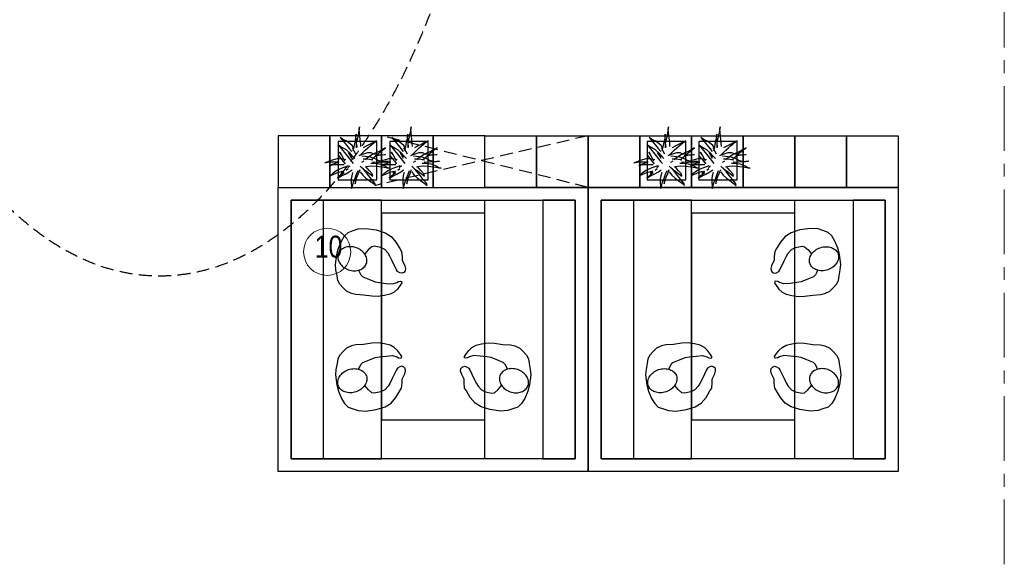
# Model space of a CAD drawing. Header units: millimetres. Extents: x 274611 to 749520, y 175257 to 298905.
# Tile 243 of 251: x 730235 to 737856, y 247607 to 251783. Entities that reach past the tile are written whole.
import ezdxf

# ---------------------------------------------------------------- set-up
doc = ezdxf.new("R2010")
doc.units = ezdxf.units.MM
doc.header["$LTSCALE"] = 400
doc.linetypes.add('CENTER', pattern=[2, 1.25, -0.25, 0.25, -0.25])
doc.linetypes.add('HIDDEN', pattern=[0.375, 0.25, -0.125])
for name, color, linetype in [('-ve', 2, 'HIDDEN'), ('plafond', 255, 'HIDDEN'), ('plant', 114, 'Continuous'), ('stramien', 1, 'CENTER'), ('symbol', 1, 'Continuous'), ('timmerwerk-ge', 150, 'Continuous'), ('timmerwerk-ve', 8, 'HIDDEN')]:
    doc.layers.add(name, color=color, linetype=linetype)
doc.layers.add('None', color=7, linetype='Continuous', lineweight=9)
doc.styles.add('Arial Narrow', font='ARIALN.TTF', dxfattribs={"height": 222.25})

# ---------------------------------------------------------------- blocks, each defined once
blk = doc.blocks.new('boom nieuw 01')
at = {"layer": 'plant', "extrusion": (0, -4.44089e-16, -1)}
for p, q in [((-574, 694), (-627, 737)), ((-627, 737), (-616, 698)), ((-574, 694), (-627, 737)), ((-627, 737), (-616, 698)), ((-616, 698), (-564, 639)), ((-616, 698), (-564, 639)), ((-519, 654), (-574, 694)), ((-519, 654), (-574, 694)), ((-298, 670), (-316, 598)), ((-285, 709), (-298, 670)), ((-285, 665), (-285, 709)), ((-279, 616), (-285, 665)), ((-257, 677), (-284, 619)), ((-257, 677), (-284, 619)), ((-238, 749), (-257, 677)), ((-238, 749), (-257, 677)), ((-225, 789), (-238, 749)), ((-225, 789), (-238, 749)), ((-225, 745), (-225, 789)), ((-225, 745), (-225, 789)), ((-219, 696), (-225, 745)), ((-219, 696), (-225, 745)), ((-219, 630), (-219, 696)), ((-219, 630), (-219, 696)), ((-531, 541), (-584, 584)), ((-584, 584), (-573, 545)), ((-531, 541), (-584, 584)), ((-584, 584), (-573, 545)), ((-573, 545), (-520, 486)), ((-573, 545), (-520, 486)), ((-564, 639), (-510, 574)), ((-564, 639), (-510, 574)), ((-476, 501), (-531, 541)), ((-476, 501), (-531, 541)), ((-467, 618), (-519, 654)), ((-467, 618), (-519, 654)), ((-510, 574), (-463, 510)), ((-510, 574), (-463, 510)), ((-424, 465), (-476, 501)), ((-424, 465), (-476, 501)), ((-412, 565), (-467, 618)), ((-412, 565), (-467, 618)), ((-463, 510), (-423, 466)), ((-463, 510), (-423, 466)), ((-369, 511), (-412, 565)), ((-369, 511), (-412, 565)), ((-344, 540), (-368, 472)), ((-316, 598), (-344, 540)), ((-308, 551), (-333, 488)), ((-308, 551), (-333, 488)), ((-284, 619), (-308, 551)), ((-284, 619), (-308, 551)), ((-243, 519), (-227, 576)), ((-243, 519), (-227, 576)), ((-187, 511), (-234, 479)), ((-187, 511), (-234, 479)), ((-227, 576), (-219, 630)), ((-227, 576), (-219, 630)), ((-119, 548), (-187, 511)), ((-55, 579), (-119, 548)), ((-55, 579), (-119, 548)), ((-101, 524), (-55, 560)), ((-101, 524), (-55, 560)), ((-95, 500), (-50, 537)), ((-4, 517), (-70, 496)), ((-4, 517), (-70, 496)), ((9, 617), (-55, 579)), ((9, 617), (-55, 579)), ((-55, 560), (-36, 579)), ((-55, 560), (-36, 579)), ((-36, 579), (9, 617)), ((-36, 579), (9, 617)), ((73, 551), (-4, 517)), ((73, 551), (-4, 517)), ((20, 490), (61, 517)), ((20, 490), (61, 517)), ((61, 517), (92, 539)), ((61, 517), (92, 539)), ((126, 569), (73, 551)), ((126, 569), (73, 551)), ((92, 539), (126, 569)), ((92, 539), (126, 569)), ((-831, 440), (-863, 451)), ((-863, 451), (-808, 440)), ((-831, 440), (-863, 451)), ((-863, 451), (-808, 440)), ((-838, 331), (-790, 339)), ((-838, 331), (-790, 339)), ((-787, 335), (-838, 331)), ((-787, 335), (-838, 331)), ((-793, 417), (-831, 440)), ((-793, 417), (-831, 440)), ((-808, 440), (-733, 432)), ((-808, 440), (-733, 432)), ((-751, 400), (-793, 417)), ((-751, 400), (-793, 417)), ((-790, 339), (-724, 343)), ((-790, 339), (-724, 343)), ((-737, 335), (-787, 335)), ((-737, 335), (-787, 335)), ((-690, 378), (-751, 400)), ((-690, 378), (-751, 400)), ((-691, 320), (-737, 335)), ((-733, 432), (-646, 419)), ((-733, 432), (-646, 419)), ((-724, 343), (-665, 349)), ((-724, 343), (-665, 349)), ((-601, 365), (-690, 378)), ((-601, 365), (-690, 378)), ((-665, 349), (-613, 352)), ((-665, 349), (-613, 352)), ((-646, 419), (-567, 415)), ((-646, 419), (-567, 415)), ((-613, 352), (-578, 349)), ((-613, 352), (-578, 349)), ((-547, 362), (-601, 365)), ((-547, 362), (-601, 365)), ((-567, 415), (-510, 423)), ((-567, 415), (-510, 423)), ((-520, 486), (-467, 421)), ((-520, 486), (-467, 421)), ((-510, 423), (-451, 434)), ((-510, 423), (-451, 434)), ((-398, 347), (-436, 328)), ((-398, 347), (-436, 328)), ((-369, 412), (-424, 465)), ((-369, 412), (-424, 465)), ((-423, 466), (-397, 444)), ((-423, 466), (-397, 444)), ((-231, 344), (-254, 371)), ((-231, 344), (-254, 371)), ((-192, 292), (-231, 344)), ((-192, 292), (-231, 344)), ((-195, 409), (-161, 444)), ((-170, 410), (-128, 424)), ((-170, 410), (-128, 424)), ((-167, 460), (-136, 488)), ((-167, 460), (-136, 488)), ((-128, 424), (-78, 443)), ((-128, 424), (-78, 443)), ((-105, 362), (-122, 364)), ((-105, 362), (-122, 364)), ((-83, 336), (-105, 362)), ((-83, 336), (-105, 362)), ((-15, 385), (-100, 387)), ((-15, 385), (-100, 387)), ((-43, 284), (-83, 336)), ((-43, 284), (-83, 336)), ((-78, 443), (-25, 464)), ((-78, 443), (-25, 464)), ((-25, 464), (20, 490)), ((-25, 464), (20, 490)), ((69, 341), (-16, 343)), ((69, 341), (-16, 343)), ((71, 388), (-15, 385)), ((71, 388), (-15, 385)), ((-5, 354), (51, 371)), ((-5, 354), (51, 371)), ((51, 371), (104, 389)), ((51, 371), (104, 389)), ((154, 344), (69, 341)), ((154, 344), (69, 341)), ((140, 402), (71, 388)), ((140, 402), (71, 388)), ((104, 389), (140, 402)), ((104, 389), (140, 402)), ((135, 327), (188, 345)), ((135, 327), (188, 345)), ((224, 359), (154, 344)), ((224, 359), (154, 344)), ((188, 345), (224, 359)), ((188, 345), (224, 359)), ((-794, 221), (-746, 230)), ((-794, 221), (-746, 230)), ((-743, 226), (-794, 221)), ((-743, 226), (-794, 221)), ((-746, 230), (-680, 234)), ((-746, 230), (-680, 234)), ((-694, 225), (-743, 226)), ((-694, 225), (-743, 226)), ((-737, 139), (-688, 167)), ((-737, 139), (-688, 167)), ((-686, 193), (-722, 163)), ((-686, 193), (-722, 163)), ((-647, 211), (-694, 225)), ((-647, 211), (-694, 225)), ((-636, 315), (-691, 320)), ((-636, 315), (-691, 320)), ((-688, 167), (-620, 196)), ((-688, 167), (-620, 196)), ((-648, 228), (-686, 193)), ((-648, 228), (-686, 193)), ((-642, 298), (-680, 321)), ((-642, 298), (-680, 321)), ((-680, 234), (-621, 240)), ((-680, 234), (-621, 240)), ((-604, 263), (-648, 228)), ((-604, 263), (-648, 228)), ((-592, 206), (-647, 211)), ((-592, 206), (-647, 211)), ((-601, 281), (-642, 298)), ((-601, 281), (-642, 298)), ((-620, 196), (-568, 225)), ((-620, 196), (-568, 225)), ((-553, 314), (-604, 263)), ((-553, 314), (-604, 263)), ((-540, 259), (-601, 281)), ((-540, 259), (-601, 281)), ((-549, 186), (-592, 206)), ((-549, 186), (-592, 206)), ((-583, 313), (-496, 300)), ((-583, 313), (-496, 300)), ((-568, 225), (-511, 263)), ((-568, 225), (-511, 263)), ((-496, 183), (-549, 186)), ((-496, 183), (-549, 186)), ((-451, 246), (-540, 259)), ((-451, 246), (-540, 259)), ((-511, 263), (-472, 292)), ((-511, 263), (-472, 292)), ((-496, 300), (-417, 296)), ((-496, 300), (-417, 296)), ((-392, 219), (-496, 183)), ((-392, 219), (-496, 183)), ((-472, 292), (-455, 309)), ((-472, 292), (-455, 309)), ((-403, 195), (-454, 144)), ((-403, 195), (-454, 144)), ((-397, 243), (-451, 246)), ((-397, 243), (-451, 246)), ((-369, 232), (-403, 195)), ((-369, 232), (-403, 195)), ((-354, 238), (-392, 219)), ((-354, 238), (-392, 219)), ((-297, 215), (-269, 162)), ((-297, 215), (-269, 162)), ((-281, 288), (-232, 238)), ((-281, 288), (-232, 238)), ((-194, 216), (-242, 260)), ((-194, 216), (-242, 260)), ((-233, 285), (-204, 233)), ((-233, 285), (-204, 233)), ((-232, 238), (-199, 194)), ((-232, 238), (-199, 194)), ((-186, 120), (-227, 169)), ((-186, 120), (-227, 169)), ((-204, 233), (-174, 186)), ((-204, 233), (-174, 186)), ((-199, 194), (-138, 143)), ((-199, 194), (-138, 143)), ((-174, 186), (-194, 216)), ((-174, 186), (-194, 216)), ((-151, 244), (-192, 292)), ((-151, 244), (-192, 292)), ((-33, 98), (-151, 244)), ((-33, 98), (-151, 244)), ((-127, 307), (-59, 290)), ((-127, 307), (-59, 290)), ((-113, 330), (-85, 277)), ((-113, 330), (-85, 277)), ((-85, 277), (-56, 224)), ((-85, 277), (-56, 224)), ((-59, 290), (16, 294)), ((-59, 290), (16, 294)), ((-56, 224), (-25, 178)), ((-56, 224), (-25, 178)), ((-25, 178), (-46, 207)), ((-25, 178), (-46, 207)), ((-3, 235), (-43, 284)), ((-3, 235), (-43, 284)), ((16, 294), (79, 310)), ((16, 294), (79, 310)), ((79, 310), (135, 327)), ((79, 310), (135, 327)), ((-748, 141), (-796, 107)), ((-748, 141), (-796, 107)), ((-796, 107), (-737, 139)), ((-796, 107), (-737, 139)), ((-722, 163), (-748, 141)), ((-722, 163), (-748, 141)), ((-597, 22), (-646, -12)), ((-597, 22), (-646, -12)), ((-646, -12), (-586, 20)), ((-646, -12), (-586, 20)), ((-572, 44), (-597, 22)), ((-572, 44), (-597, 22)), ((-586, 20), (-537, 48)), ((-586, 20), (-537, 48)), ((-535, 74), (-572, 44)), ((-535, 74), (-572, 44)), ((-537, 48), (-469, 77)), ((-537, 48), (-469, 77)), ((-497, 109), (-535, 74)), ((-497, 109), (-535, 74)), ((-454, 144), (-497, 109)), ((-454, 144), (-497, 109)), ((-469, 77), (-417, 106)), ((-469, 77), (-417, 106)), ((-380, 87), (-378, 37)), ((-380, 87), (-378, 37)), ((-378, 37), (-372, -25)), ((-378, 37), (-372, -25)), ((-317, 95), (-308, 24)), ((-317, 95), (-308, 24)), ((-317, -32), (-303, 34)), ((-317, -32), (-303, 34)), ((-308, 24), (-304, -32)), ((-308, 24), (-304, -32)), ((-303, 34), (-304, 107)), ((-303, 34), (-304, 107)), ((-293, -58), (-278, 12)), ((-293, -58), (-278, 12)), ((-278, 12), (-263, 89)), ((-278, 12), (-263, 89)), ((-269, 162), (-239, 109)), ((-269, 162), (-239, 109)), ((-267, 114), (-235, 70)), ((-267, 114), (-235, 70)), ((-263, 89), (-248, 155)), ((-263, 89), (-248, 155)), ((-235, 70), (-173, 19)), ((-235, 70), (-173, 19)), ((-69, -25), (-186, 120)), ((-69, -25), (-186, 120)), ((-173, 19), (-128, -8)), ((-173, 19), (-128, -8)), ((-138, 143), (-93, 116)), ((-138, 143), (-93, 116)), ((-93, 116), (-36, 86)), ((-93, 116), (-36, 86)), ((-36, 86), (2, 56)), ((-36, 86), (2, 56)), ((2, 56), (-33, 98)), ((2, 56), (-33, 98)), ((-372, -25), (-363, -96)), ((-372, -25), (-363, -96)), ((-363, -96), (-359, -152)), ((-363, -96), (-359, -152)), ((-359, -152), (-354, -201)), ((-359, -152), (-354, -201)), ((-348, -178), (-333, -108)), ((-348, -178), (-333, -108)), ((-333, -108), (-317, -32)), ((-333, -108), (-317, -32)), ((-304, -32), (-299, -81)), ((-304, -32), (-299, -81)), ((-303, -124), (-293, -58)), ((-303, -124), (-293, -58)), ((-299, -81), (-303, -124)), ((-299, -81), (-303, -124)), ((-128, -8), (-72, -38)), ((-128, -8), (-72, -38)), ((-72, -38), (-33, -68)), ((-72, -38), (-33, -68)), ((-33, -68), (-69, -25)), ((-33, -68), (-69, -25)), ((-358, -244), (-348, -178)), ((-358, -244), (-348, -178)), ((-354, -201), (-358, -244)), ((-354, -201), (-358, -244))]:
    blk.add_line(p, q, dxfattribs=at)
at = {"layer": 'timmerwerk-ge', "linetype": 'Continuous', "extrusion": (0, -4.44089e-16, -1)}
for p, q in [((0, 647), (-647, 647)), ((-647, 647), (-647, 0)), ((0, 0), (0, 647)), ((-647, 0), (0, 0))]:
    blk.add_line(p, q, dxfattribs=at)
blk = doc.blocks.new('symb-ps03_b2')
blk.add_lwpolyline([(82.2, -333.7), (93.5, -323.3), (109.6, -304.5), (119.8, -284.7), (121.3, -230.8), (122.5, -183.8), (115.8, -150.4), (104.2, -98.4), (90.8, -52.2), (69, -24.8), (57.7, -13.2), (50.2, -0.9), (49.4, 8.5), (59.4, 13), (75.8, 8.9), (114.7, -1.3), (145.3, -16.6), (172.1, -41.1), (196.4, -77.8), (221.1, -122.2), (235.7, -169.2), (249.9, -232.3), (265.9, -290), (270.3, -324.8), (267.4, -365.4), (252.2, -399.3), (234.6, -432.8), (213.5, -457.5), (181.2, -475.4), (141, -499), (102.8, -516.9), (26.9, -533.5), (-23.3, -539.3), (-83.1, -537.5), (-129.9, -527.7), (-165.1, -510.7), (-191.8, -478.7), (-217.7, -447.5), (-240.8, -394), (-258.1, -313.4), (-261.7, -241.7), (-250.8, -189), (-222, -138.3), (-185.2, -93.4), (-169.5, -72.2), (-133.8, -53.9), (-107.1, -45.7), (-74.5, -10), (-56.5, 2.3), (-37.5, 6.7), (-23, 0.8), (-11.7, -12.6), (-10.5, -27.9), (-13.2, -49.2), (-22.6, -61.1), (-75.1, -114.5), (-104.5, -144.9), (-120.7, -165.7), (-138.4, -200.3), (-141.8, -234.1), (-134.6, -284.5), (-123.4, -302.1), (-94.4, -318.8), (-69, -327.2), (-51.7, -333)])
blk.add_lwpolyline([(-74.5, -413.3, 0.078796), (-66.1, -458.3, 0.088041), (-45.7, -493.9, 0.105312), (-14.5, -518.5, 0.121926), (19.1, -525.8, 0.121926), (52.3, -516.6, 0.105312), (82.1, -490.3, 0.088041), (100.3, -453.5, 0.078796), (106.2, -408.2, 0.078796), (97.7, -363.2, 0.088041), (77.4, -327.6, 0.105312), (46.2, -303, 0.121926), (12.5, -295.7, 0.121926), (-20.6, -304.9, 0.105312), (-50.4, -331.2, 0.088041), (-68.6, -368, 0.078796)], format="xyb", close=True)

msp = doc.modelspace()

# ---------------------------------------------------------------- linework, layer by layer
at = {"layer": 'None', "color": 43, "linetype": 'Continuous', "lineweight": 9}
msp.add_circle((732615.3181, 249986.51306), 182.60642, dxfattribs=at)
at = {"layer": 'plafond'}
msp.add_ellipse((731318.4758, 254798.62153), major_axis=(0, 5000), ratio=0.52, dxfattribs=at)
at = {"layer": 'stramien', "lineweight": 0}
msp.add_line((737856.28989, 270468.53124), (737856.28989, 229268.58408), dxfattribs=at)
at = {"layer": 'timmerwerk-ge'}
for points in [[(732635.26687, 250885.1935), (732235.26687, 250885.1935), (732235.26687, 250485.1935), (732635.26687, 250485.1935)], [(733035.26687, 250885.1935), (732635.26687, 250885.1935), (732635.26687, 250485.1935), (733035.26687, 250485.1935)], [(733435.26687, 250885.1935), (733035.26687, 250885.1935), (733035.26687, 250485.1935), (733435.26687, 250485.1935)], [(733835.26687, 250885.1935), (733435.26687, 250885.1935), (733435.26687, 250485.1935), (733835.26687, 250485.1935)], [(733835.26687, 250885.1935), (734235.26687, 250885.1935), (734235.26687, 250485.1935), (733835.26687, 250485.1935)], [(734235.26687, 250885.1935), (734635.26687, 250885.1935), (734635.26687, 250485.1935), (734235.26687, 250485.1935)], [(734635.26687, 250885.1935), (735035.26687, 250885.1935), (735035.26687, 250485.1935), (734635.26687, 250485.1935)], [(735035.26687, 250885.1935), (735435.26687, 250885.1935), (735435.26687, 250485.1935), (735035.26687, 250485.1935)], [(735435.26687, 250885.1935), (735835.26687, 250885.1935), (735835.26687, 250485.1935), (735435.26687, 250485.1935)], [(735835.26687, 250885.1935), (736235.26687, 250885.1935), (736235.26687, 250485.1935), (735835.26687, 250485.1935)], [(736235.26687, 250885.1935), (736635.26687, 250885.1935), (736635.26687, 250485.1935), (736235.26687, 250485.1935)], [(736635.26687, 250885.1935), (737035.26687, 250885.1935), (737035.26687, 250485.1935), (736635.26687, 250485.1935)], [(734635.26687, 250485.1935), (734635.26687, 248285.1935), (732235.26687, 248285.1935), (732235.26687, 250485.1935)], [(737035.26687, 250485.1935), (737035.26687, 248285.1935), (734635.26687, 248285.1935), (734635.26687, 250485.1935)], [(732335.26687, 250385.1935), (732335.26687, 248385.1935), (733035.26687, 248385.1935), (733035.26687, 250385.1935)], [(734535.26687, 250385.1935), (734535.26687, 248385.1935), (732335.26687, 248385.1935), (732335.26687, 250385.1935)], [(732585.26687, 250385.1935), (732585.26687, 248385.1935), (732335.26687, 248385.1935), (732335.26687, 250385.1935)], [(734535.26687, 250385.1935), (734535.26687, 248385.1935), (733835.26687, 248385.1935), (733835.26687, 250385.1935)], [(734285.26687, 250385.1935), (734285.26687, 248385.1935), (734535.26687, 248385.1935), (734535.26687, 250385.1935)], [(734735.26687, 250385.1935), (734735.26687, 248385.1935), (735435.26687, 248385.1935), (735435.26687, 250385.1935)], [(734985.26687, 250385.1935), (734985.26687, 248385.1935), (734735.26687, 248385.1935), (734735.26687, 250385.1935)], [(736935.26687, 250385.1935), (736935.26687, 248385.1935), (734735.26687, 248385.1935), (734735.26687, 250385.1935)], [(736935.26687, 250385.1935), (736935.26687, 248385.1935), (736235.26687, 248385.1935), (736235.26687, 250385.1935)], [(736685.26687, 250385.1935), (736685.26687, 248385.1935), (736935.26687, 248385.1935), (736935.26687, 250385.1935)], [(733035.26687, 250285.1935), (733035.26687, 248685.1935), (733835.26687, 248685.1935), (733835.26687, 250285.1935)], [(735435.26687, 250285.1935), (735435.26687, 248685.1935), (736235.26687, 248685.1935), (736235.26687, 250285.1935)]]:
    msp.add_lwpolyline(points, close=True, dxfattribs=at)
at = {"layer": 'timmerwerk-ve'}
for p, q in [((734635.26687, 250885.1935), (732989.40637, 250500.92633)), ((734635.26687, 250485.1935), (733035.26687, 250885.1935))]:
    msp.add_line(p, q, dxfattribs=at)

# ---------------------------------------------------------------- block references
at = {"layer": '-ve', "xscale": 0.4608, "yscale": 0.4608, "zscale": 0.4608, "rotation": 180}
for p in [(732700.36903, 250840.50341), (733099.43312, 250840.50341), (735092.42974, 250840.50341), (735491.49383, 250840.50341)]:
    msp.add_blockref('boom nieuw 01', p, dxfattribs=at)
at = {"layer": 'symbol', "linetype": 'Continuous', "lineweight": 0}
for p, rotation in [((733200.47588, 249805.54825), 249.7684442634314), ((733670.05785, 249116.27652), 69.76844426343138), ((736070.05785, 249116.27652), 69.76844426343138)]:
    msp.add_blockref('symb-ps03_b2', p, dxfattribs=dict(at, rotation=rotation))
at = {"layer": 'symbol', "linetype": 'Continuous', "lineweight": 0, "xscale": -1}
for p, rotation in [((736070.05785, 249805.54825), 110.2315557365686), ((733200.47588, 249116.27652), 290.2315557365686), ((735600.47588, 249116.27652), 290.2315557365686)]:
    msp.add_blockref('symb-ps03_b2', p, dxfattribs=dict(at, rotation=rotation))

# ---------------------------------------------------------------- texts
at = {"layer": 'None', "color": 43, "insert": (732517.95143, 250111.3964), "char_height": 169.333333, "attachment_point": 1, "style": 'Arial Narrow'}
msp.add_mtext('10', dxfattribs=at)

doc.saveas('drawing.dxf')
